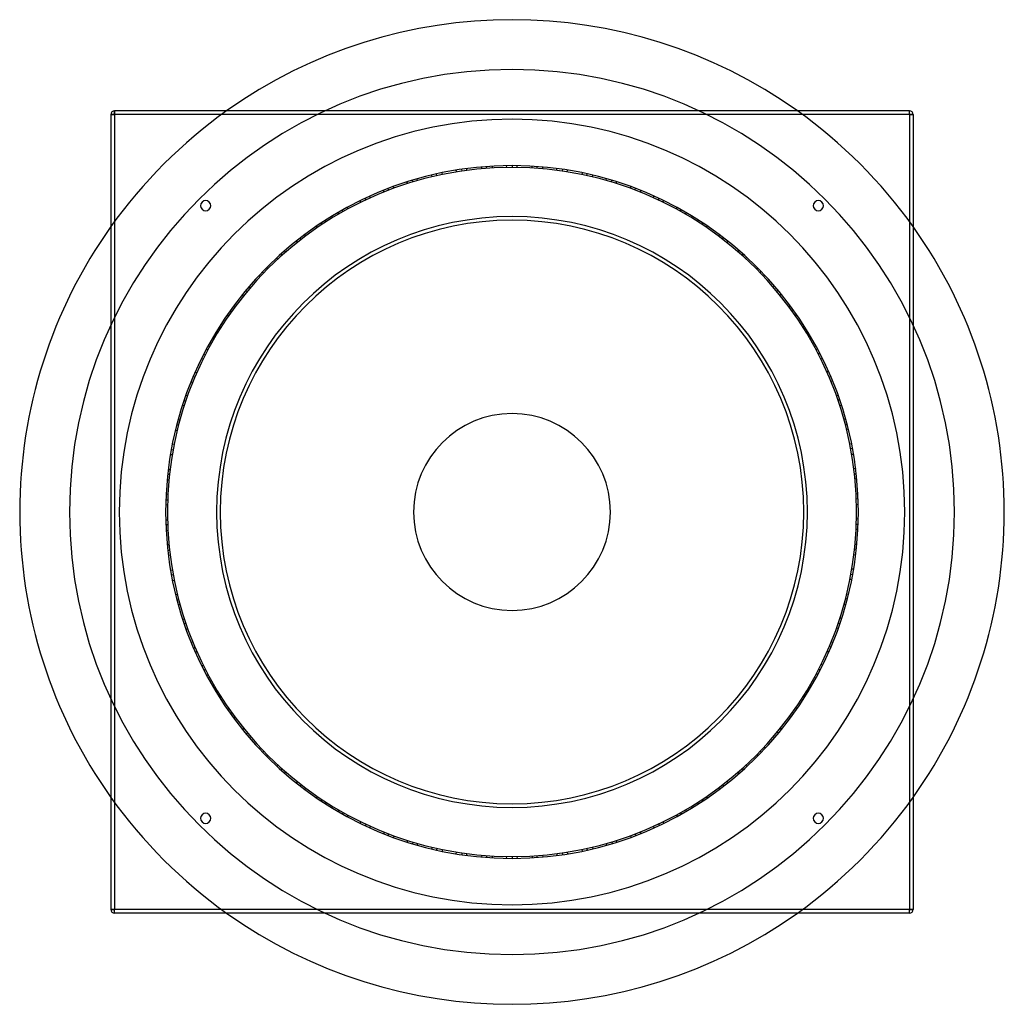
# Model space of a CAD drawing. Header units: millimetres. Extents: x -675 to 675, y -675 to 675.
import ezdxf

# ---------------------------------------------------------------- set-up
doc = ezdxf.new("R2010")
doc.units = ezdxf.units.MM
doc.layers.add('HIDDEN', color=7, linetype='Continuous')
doc.layers.add('THICK', color=7, linetype='Continuous')

msp = doc.modelspace()

# ---------------------------------------------------------------- linework, layer by layer
at = {"layer": 'HIDDEN'}
for p, q in [((-545, 545), (-550, 545)), ((-550, 545), (-550, 545)), ((-545, 545), (-545, 550)), ((-545, 550), (-545, 550)), ((-545, 545), (-545, -545)), ((545, 545), (-545, 545)), ((545, 545), (545, 550)), ((545, 550), (545, 550)), ((545, 545), (545, -545)), ((550, 545), (545, 545)), ((550, 545), (550, 545)), ((-42, 473.1), (-41.7, 470.7)), ((-42, 473.1), (-41.7, 470.7)), ((-42, 473.1), (-41.7, 470.7)), ((-35.4, 473.7), (-35, 471.2)), ((-35.4, 473.7), (-35, 471.2)), ((-35.4, 473.7), (-35, 471.2)), ((-35.4, 473.7), (-35, 471.2)), ((-27.3, 474.2), (-27.3, 471.7)), ((-27.3, 474.2), (-27.3, 471.7)), ((-27.3, 474.2), (-27.3, 471.7)), ((-8, 474.9), (-7.6, 472.4)), ((-8, 474.9), (-7.6, 472.4)), ((0, 475), (0, 472.5)), ((0, 475), (0, 472.5)), ((0, 475), (0, 472.5)), ((0, 475), (0, 472.5)), ((0, 475), (0, 472.5)), ((0, 475), (0, 472.5)), ((6.6, 475), (6.6, 472.5)), ((6.6, 475), (6.6, 472.5)), ((27.3, 474.2), (27.3, 471.7)), ((27.3, 474.2), (27.3, 471.7)), ((27.3, 474.2), (27.3, 471.7)), ((33.9, 473.8), (33.9, 471.3)), ((33.9, 473.8), (33.9, 471.3)), ((33.9, 473.8), (33.9, 471.3)), ((33.9, 473.8), (33.9, 471.3)), ((42, 473.1), (41.7, 470.7)), ((42, 473.1), (41.7, 470.7)), ((42, 473.1), (41.7, 470.7)), ((-110.5, 462), (-109.8, 459.6)), ((-110.5, 462), (-109.8, 459.6)), ((-110.5, 462), (-109.8, 459.6)), ((-104, 463.5), (-103.3, 461.1)), ((-104, 463.5), (-103.3, 461.1)), ((-104, 463.5), (-103.3, 461.1)), ((-104, 463.5), (-103.3, 461.1)), ((-96.1, 465.2), (-95.7, 462.7)), ((-96.1, 465.2), (-95.7, 462.7)), ((-96.1, 465.2), (-95.7, 462.7)), ((-77.1, 468.7), (-76.3, 466.3)), ((-77.1, 468.7), (-76.3, 466.3)), ((-69.2, 469.9), (-68.8, 467.5)), ((-69.2, 469.9), (-68.8, 467.5)), ((-69.2, 469.9), (-68.8, 467.5)), ((-69.2, 469.9), (-68.8, 467.5)), ((-69.2, 469.9), (-68.8, 467.5)), ((-69.2, 469.9), (-68.8, 467.5)), ((-62.6, 470.9), (-62.2, 468.4)), ((-62.6, 470.9), (-62.2, 468.4)), ((61.2, 471), (61.2, 468.5)), ((61.2, 471), (61.2, 468.5)), ((69.2, 469.9), (68.8, 467.5)), ((69.2, 469.9), (68.8, 467.5)), ((69.2, 469.9), (68.8, 467.5)), ((69.2, 469.9), (68.8, 467.5)), ((69.2, 469.9), (68.8, 467.5)), ((69.2, 469.9), (68.8, 467.5)), ((75.7, 468.9), (75.4, 466.5)), ((75.7, 468.9), (75.4, 466.5)), ((96.1, 465.2), (95.7, 462.7)), ((96.1, 465.2), (95.7, 462.7)), ((96.1, 465.2), (95.7, 462.7)), ((102.6, 463.8), (102.2, 461.3)), ((102.6, 463.8), (102.2, 461.3)), ((102.6, 463.8), (102.2, 461.3)), ((102.6, 463.8), (102.2, 461.3)), ((110.5, 462), (109.8, 459.6)), ((110.5, 462), (109.8, 459.6)), ((110.5, 462), (109.8, 459.6)), ((-162.8, 446.2), (-162, 443.8)), ((-162.8, 446.2), (-162, 443.8)), ((-162.8, 446.2), (-162, 443.8)), ((-144.5, 452.5), (-143.4, 450.2)), ((-144.5, 452.5), (-143.4, 450.2)), ((-136.8, 454.9), (-136.1, 452.5)), ((-136.8, 454.9), (-136.1, 452.5)), ((-136.8, 454.9), (-136.1, 452.5)), ((-136.8, 454.9), (-136.1, 452.5)), ((-136.8, 454.9), (-136.1, 452.5)), ((-136.8, 454.9), (-136.1, 452.5)), ((-130.5, 456.7), (-129.8, 454.3)), ((-130.5, 456.7), (-129.8, 454.3)), ((129.2, 457.1), (128.8, 454.6)), ((129.2, 457.1), (128.8, 454.6)), ((136.8, 454.9), (136.1, 452.5)), ((136.8, 454.9), (136.1, 452.5)), ((136.8, 454.9), (136.1, 452.5)), ((136.8, 454.9), (136.1, 452.5)), ((136.8, 454.9), (136.1, 452.5)), ((136.8, 454.9), (136.1, 452.5)), ((143.2, 452.9), (142.5, 450.5)), ((143.2, 452.9), (142.5, 450.5)), ((162.8, 446.2), (162, 443.8)), ((162.8, 446.2), (162, 443.8)), ((162.8, 446.2), (162, 443.8)), ((-195.6, 432.9), (-194.5, 430.6)), ((-195.6, 432.9), (-194.5, 430.6)), ((-176.6, 441), (-175.5, 438.7)), ((-176.6, 441), (-175.5, 438.7)), ((-176.6, 441), (-175.5, 438.7)), ((-170.4, 443.4), (-169.3, 441.1)), ((-170.4, 443.4), (-169.3, 441.1)), ((-170.4, 443.4), (-169.3, 441.1)), ((-170.4, 443.4), (-169.3, 441.1)), ((169, 443.9), (168.3, 441.5)), ((169, 443.9), (168.3, 441.5)), ((169, 443.9), (168.3, 441.5)), ((169, 443.9), (168.3, 441.5)), ((176.6, 441), (175.5, 438.7)), ((176.6, 441), (175.5, 438.7)), ((176.6, 441), (175.5, 438.7)), ((194.3, 433.4), (193.6, 431)), ((194.3, 433.4), (193.6, 431)), ((-208.8, 426.6), (-207.4, 424.5)), ((-208.8, 426.6), (-207.4, 424.5)), ((-201.6, 430.1), (-200.6, 427.8)), ((-201.6, 430.1), (-200.6, 427.8)), ((-201.6, 430.1), (-200.6, 427.8)), ((-201.6, 430.1), (-200.6, 427.8)), ((-201.6, 430.1), (-200.6, 427.8)), ((-201.6, 430.1), (-200.6, 427.8)), ((201.6, 430.1), (200.6, 427.8)), ((201.6, 430.1), (200.6, 427.8)), ((201.6, 430.1), (200.6, 427.8)), ((201.6, 430.1), (200.6, 427.8)), ((201.6, 430.1), (200.6, 427.8)), ((201.6, 430.1), (200.6, 427.8)), ((207.6, 427.2), (206.5, 425)), ((207.6, 427.2), (206.5, 425)), ((-238.9, 410.6), (-237.5, 408.5)), ((-238.9, 410.6), (-237.5, 408.5)), ((-238.9, 410.6), (-237.5, 408.5)), ((-233.1, 413.9), (-231.7, 411.8)), ((-233.1, 413.9), (-231.7, 411.8)), ((-233.1, 413.9), (-231.7, 411.8)), ((-233.1, 413.9), (-231.7, 411.8)), ((-226, 417.8), (-224.9, 415.5)), ((-226, 417.8), (-224.9, 415.5)), ((-226, 417.8), (-224.9, 415.5)), ((226, 417.8), (224.9, 415.5)), ((226, 417.8), (224.9, 415.5)), ((226, 417.8), (224.9, 415.5)), ((231.8, 414.6), (230.8, 412.3)), ((231.8, 414.6), (230.8, 412.3)), ((231.8, 414.6), (230.8, 412.3)), ((231.8, 414.6), (230.8, 412.3)), ((238.9, 410.6), (237.5, 408.5)), ((238.9, 410.6), (237.5, 408.5)), ((238.9, 410.6), (237.5, 408.5)), ((-268.7, 391.7), (-267, 389.8)), ((-268.7, 391.7), (-267, 389.8)), ((-262.1, 396.1), (-260.7, 394.1)), ((-262.1, 396.1), (-260.7, 394.1)), ((-262.1, 396.1), (-260.7, 394.1)), ((-262.1, 396.1), (-260.7, 394.1)), ((-262.1, 396.1), (-260.7, 394.1)), ((-262.1, 396.1), (-260.7, 394.1)), ((-256.5, 399.8), (-255.2, 397.7)), ((-256.5, 399.8), (-255.2, 397.7)), ((255.4, 400.5), (254.3, 398.2)), ((255.4, 400.5), (254.3, 398.2)), ((262.1, 396.1), (260.7, 394.1)), ((262.1, 396.1), (260.7, 394.1)), ((262.1, 396.1), (260.7, 394.1)), ((262.1, 396.1), (260.7, 394.1)), ((262.1, 396.1), (260.7, 394.1)), ((262.1, 396.1), (260.7, 394.1)), ((267.6, 392.4), (266.2, 390.4)), ((267.6, 392.4), (266.2, 390.4)), ((-284.4, 380.4), (-283, 378.3)), ((-284.4, 380.4), (-283, 378.3)), ((-284.4, 380.4), (-283, 378.3)), ((284.4, 380.4), (283, 378.3)), ((284.4, 380.4), (283, 378.3)), ((284.4, 380.4), (283, 378.3)), ((-296.1, 371.4), (-294.5, 369.5)), ((-296.1, 371.4), (-294.5, 369.5)), ((-296.1, 371.4), (-294.5, 369.5)), ((-290.9, 375.5), (-289.2, 373.6)), ((-290.9, 375.5), (-289.2, 373.6)), ((-290.9, 375.5), (-289.2, 373.6)), ((-290.9, 375.5), (-289.2, 373.6)), ((289.7, 376.4), (288.3, 374.3)), ((289.7, 376.4), (288.3, 374.3)), ((289.7, 376.4), (288.3, 374.3)), ((289.7, 376.4), (288.3, 374.3)), ((296.1, 371.4), (294.5, 369.5)), ((296.1, 371.4), (294.5, 369.5)), ((296.1, 371.4), (294.5, 369.5)), ((-317, 353.8), (-315.3, 351.9)), ((-317, 353.8), (-315.3, 351.9)), ((-317, 353.8), (-315.3, 351.9)), ((-317, 353.8), (-315.3, 351.9)), ((-317, 353.8), (-315.3, 351.9)), ((-317, 353.8), (-315.3, 351.9)), ((-312, 358.2), (-310.3, 356.3)), ((-312, 358.2), (-310.3, 356.3)), ((311, 359.1), (309.6, 357)), ((311, 359.1), (309.6, 357)), ((317, 353.8), (315.3, 351.9)), ((317, 353.8), (315.3, 351.9)), ((317, 353.8), (315.3, 351.9)), ((317, 353.8), (315.3, 351.9)), ((317, 353.8), (315.3, 351.9)), ((317, 353.8), (315.3, 351.9)), ((-322.9, 348.4), (-321, 346.8)), ((-322.9, 348.4), (-321, 346.8)), ((321.9, 349.3), (320.2, 347.4)), ((321.9, 349.3), (320.2, 347.4)), ((-347, 324.3), (-345.1, 322.7)), ((-347, 324.3), (-345.1, 322.7)), ((-347, 324.3), (-345.1, 322.7)), ((-342.5, 329.2), (-340.5, 327.5)), ((-342.5, 329.2), (-340.5, 327.5)), ((-342.5, 329.2), (-340.5, 327.5)), ((-342.5, 329.2), (-340.5, 327.5)), ((-336.8, 335), (-335.1, 333.1)), ((-336.8, 335), (-335.1, 333.1)), ((-336.8, 335), (-335.1, 333.1)), ((336.8, 335), (335.1, 333.1)), ((336.8, 335), (335.1, 333.1)), ((336.8, 335), (335.1, 333.1)), ((341.4, 330.2), (339.8, 328.4)), ((341.4, 330.2), (339.8, 328.4)), ((341.4, 330.2), (339.8, 328.4)), ((341.4, 330.2), (339.8, 328.4)), ((347, 324.3), (345.1, 322.7)), ((347, 324.3), (345.1, 322.7)), ((347, 324.3), (345.1, 322.7)), ((-370.2, 297.6), (-368, 296.3)), ((-370.2, 297.6), (-368, 296.3)), ((-365.1, 303.8), (-363.2, 302.2)), ((-365.1, 303.8), (-363.2, 302.2)), ((-365.1, 303.8), (-363.2, 302.2)), ((-365.1, 303.8), (-363.2, 302.2)), ((-365.1, 303.8), (-363.2, 302.2)), ((-365.1, 303.8), (-363.2, 302.2)), ((-360.8, 308.9), (-358.9, 307.3)), ((-360.8, 308.9), (-358.9, 307.3)), ((359.9, 310), (358.3, 308.1)), ((359.9, 310), (358.3, 308.1)), ((365.1, 303.8), (363.2, 302.2)), ((365.1, 303.8), (363.2, 302.2)), ((365.1, 303.8), (363.2, 302.2)), ((365.1, 303.8), (363.2, 302.2)), ((365.1, 303.8), (363.2, 302.2)), ((365.1, 303.8), (363.2, 302.2)), ((369.3, 298.7), (367.4, 297.1)), ((369.3, 298.7), (367.4, 297.1)), ((-390.6, 270.3), (-388.4, 269)), ((-390.6, 270.3), (-388.4, 269)), ((-390.6, 270.3), (-388.4, 269)), ((-386.7, 275.8), (-384.6, 274.5)), ((-386.7, 275.8), (-384.6, 274.5)), ((-386.7, 275.8), (-384.6, 274.5)), ((-386.7, 275.8), (-384.6, 274.5)), ((-382, 282.4), (-380, 280.8)), ((-382, 282.4), (-380, 280.8)), ((-382, 282.4), (-380, 280.8)), ((382, 282.4), (380, 280.8)), ((382, 282.4), (380, 280.8)), ((382, 282.4), (380, 280.8)), ((385.9, 277), (384, 275.4)), ((385.9, 277), (384, 275.4)), ((385.9, 277), (384, 275.4)), ((385.9, 277), (384, 275.4)), ((390.6, 270.3), (388.4, 269)), ((390.6, 270.3), (388.4, 269)), ((390.6, 270.3), (388.4, 269)), ((-405.5, 247.4), (-403.3, 246.1)), ((-405.5, 247.4), (-403.3, 246.1)), ((-405.5, 247.4), (-403.3, 246.1)), ((-405.5, 247.4), (-403.3, 246.1)), ((-405.5, 247.4), (-403.3, 246.1)), ((-405.5, 247.4), (-403.3, 246.1)), ((-402, 253.1), (-399.8, 251.8)), ((-402, 253.1), (-399.8, 251.8)), ((401.2, 254.2), (399.3, 252.6)), ((401.2, 254.2), (399.3, 252.6)), ((405.5, 247.4), (403.3, 246.1)), ((405.5, 247.4), (403.3, 246.1)), ((405.5, 247.4), (403.3, 246.1)), ((405.5, 247.4), (403.3, 246.1)), ((405.5, 247.4), (403.3, 246.1)), ((405.5, 247.4), (403.3, 246.1)), ((-409.6, 240.6), (-407.2, 239.6)), ((-409.6, 240.6), (-407.2, 239.6)), ((408.9, 241.8), (406.7, 240.5)), ((408.9, 241.8), (406.7, 240.5)), ((-422.8, 216.5), (-420.5, 215.6)), ((-422.8, 216.5), (-420.5, 215.6)), ((-422.8, 216.5), (-420.5, 215.6)), ((-422.8, 216.5), (-420.5, 215.6)), ((-419, 223.7), (-416.9, 222.4)), ((-419, 223.7), (-416.9, 222.4)), ((-419, 223.7), (-416.9, 222.4)), ((419, 223.7), (416.9, 222.4)), ((419, 223.7), (416.9, 222.4)), ((419, 223.7), (416.9, 222.4)), ((422.1, 217.8), (420, 216.5)), ((422.1, 217.8), (420, 216.5)), ((422.1, 217.8), (420, 216.5)), ((422.1, 217.8), (420, 216.5)), ((-425.8, 210.6), (-423.5, 209.6)), ((-425.8, 210.6), (-423.5, 209.6)), ((-425.8, 210.6), (-423.5, 209.6)), ((425.8, 210.6), (423.5, 209.6)), ((425.8, 210.6), (423.5, 209.6)), ((425.8, 210.6), (423.5, 209.6)), ((-434.5, 191.9), (-432.2, 190.9)), ((-434.5, 191.9), (-432.2, 190.9)), ((434, 193.1), (431.8, 191.8)), ((434, 193.1), (431.8, 191.8)), ((-440.2, 178.4), (-437.8, 177.7)), ((-440.2, 178.4), (-437.8, 177.7)), ((-437.2, 185.8), (-434.9, 184.8)), ((-437.2, 185.8), (-434.9, 184.8)), ((-437.2, 185.8), (-434.9, 184.8)), ((-437.2, 185.8), (-434.9, 184.8)), ((-437.2, 185.8), (-434.9, 184.8)), ((-437.2, 185.8), (-434.9, 184.8)), ((437.2, 185.8), (434.9, 184.8)), ((437.2, 185.8), (434.9, 184.8)), ((437.2, 185.8), (434.9, 184.8)), ((437.2, 185.8), (434.9, 184.8)), ((437.2, 185.8), (434.9, 184.8)), ((437.2, 185.8), (434.9, 184.8)), ((439.7, 179.6), (437.4, 178.7)), ((439.7, 179.6), (437.4, 178.7)), ((-449.8, 152.7), (-447.4, 152)), ((-449.8, 152.7), (-447.4, 152)), ((-449.8, 152.7), (-447.4, 152)), ((-449.8, 152.7), (-447.4, 152)), ((-447.1, 160.3), (-444.8, 159.4)), ((-447.1, 160.3), (-444.8, 159.4)), ((-447.1, 160.3), (-444.8, 159.4)), ((447.1, 160.3), (444.8, 159.4)), ((447.1, 160.3), (444.8, 159.4)), ((447.1, 160.3), (444.8, 159.4)), ((449.3, 154.1), (447, 153.1)), ((449.3, 154.1), (447, 153.1)), ((449.3, 154.1), (447, 153.1)), ((449.3, 154.1), (447, 153.1)), ((-451.9, 146.4), (-449.5, 145.7)), ((-451.9, 146.4), (-449.5, 145.7)), ((-451.9, 146.4), (-449.5, 145.7)), ((451.9, 146.4), (449.5, 145.7)), ((451.9, 146.4), (449.5, 145.7)), ((451.9, 146.4), (449.5, 145.7)), ((-457.8, 126.6), (-455.4, 125.9)), ((-457.8, 126.6), (-455.4, 125.9)), ((457.5, 127.9), (455.1, 126.9)), ((457.5, 127.9), (455.1, 126.9)), ((-461.5, 112.4), (-459, 112.1)), ((-461.5, 112.4), (-459, 112.1)), ((-459.6, 120.1), (-457.1, 119.5)), ((-459.6, 120.1), (-457.1, 119.5)), ((-459.6, 120.1), (-457.1, 119.5)), ((-459.6, 120.1), (-457.1, 119.5)), ((-459.6, 120.1), (-457.1, 119.5)), ((-459.6, 120.1), (-457.1, 119.5)), ((459.6, 120.1), (457.1, 119.5)), ((459.6, 120.1), (457.1, 119.5)), ((459.6, 120.1), (457.1, 119.5)), ((459.6, 120.1), (457.1, 119.5)), ((459.6, 120.1), (457.1, 119.5)), ((459.6, 120.1), (457.1, 119.5)), ((461.2, 113.7), (458.8, 113.1)), ((461.2, 113.7), (458.8, 113.1)), ((-467.2, 85.5), (-464.7, 85.3)), ((-467.2, 85.5), (-464.7, 85.3)), ((-467.2, 85.5), (-464.7, 85.3)), ((-467.2, 85.5), (-464.7, 85.3)), ((-465.7, 93.5), (-463.3, 92.9)), ((-465.7, 93.5), (-463.3, 92.9)), ((-465.7, 93.5), (-463.3, 92.9)), ((465.7, 93.5), (463.3, 92.9)), ((465.7, 93.5), (463.3, 92.9)), ((465.7, 93.5), (463.3, 92.9)), ((467, 87), (464.5, 86.4)), ((467, 87), (464.5, 86.4)), ((467, 87), (464.5, 86.4)), ((467, 87), (464.5, 86.4)), ((-468.4, 79), (-465.9, 78.7)), ((-468.4, 79), (-465.9, 78.7)), ((-468.4, 79), (-465.9, 78.7)), ((468.4, 79), (465.9, 78.7)), ((468.4, 79), (465.9, 78.7)), ((468.4, 79), (465.9, 78.7)), ((-471.4, 58.5), (-468.9, 58.3)), ((-471.4, 58.5), (-468.9, 58.3)), ((471.2, 59.9), (468.8, 59.3)), ((471.2, 59.9), (468.8, 59.3)), ((-473, 44), (-470.4, 44.1)), ((-473, 44), (-470.4, 44.1)), ((-472.2, 52), (-469.7, 51.7)), ((-472.2, 52), (-469.7, 51.7)), ((-472.2, 52), (-469.7, 51.7)), ((-472.2, 52), (-469.7, 51.7)), ((-472.2, 52), (-469.7, 51.7)), ((-472.2, 52), (-469.7, 51.7)), ((472.2, 52), (469.7, 51.7)), ((472.2, 52), (469.7, 51.7)), ((472.2, 52), (469.7, 51.7)), ((472.2, 52), (469.7, 51.7)), ((472.2, 52), (469.7, 51.7)), ((472.2, 52), (469.7, 51.7)), ((472.8, 45.4), (470.3, 45.1)), ((472.8, 45.4), (470.3, 45.1)), ((-474.7, 16.6), (-472.2, 16.7)), ((-474.7, 16.6), (-472.2, 16.7)), ((-474.7, 16.6), (-472.2, 16.7)), ((-474.7, 16.6), (-472.2, 16.7)), ((-474.4, 24.7), (-471.9, 24.5)), ((-474.4, 24.7), (-471.9, 24.5)), ((-474.4, 24.7), (-471.9, 24.5)), ((474.4, 24.7), (471.9, 24.5)), ((474.4, 24.7), (471.9, 24.5)), ((474.4, 24.7), (471.9, 24.5)), ((474.7, 18.1), (472.2, 17.8)), ((474.7, 18.1), (472.2, 17.8)), ((474.7, 18.1), (472.2, 17.8)), ((474.7, 18.1), (472.2, 17.8)), ((-474.9, 10), (-472.4, 10.1)), ((-474.9, 10), (-472.4, 10.1)), ((-474.9, 10), (-472.4, 10.1)), ((474.9, 10), (472.4, 10.1)), ((474.9, 10), (472.4, 10.1)), ((474.9, 10), (472.4, 10.1)), ((-474.9, -10.7), (-472.4, -10.6)), ((-474.9, -10.7), (-472.4, -10.6)), ((474.9, -9.3), (472.4, -9.6)), ((474.9, -9.3), (472.4, -9.6)), ((-474.7, -17.3), (-472.2, -17.3)), ((-474.7, -17.3), (-472.2, -17.3)), ((-474.7, -17.3), (-472.2, -17.3)), ((-474.7, -17.3), (-472.2, -17.3)), ((-474.7, -17.3), (-472.2, -17.3)), ((-474.7, -17.3), (-472.2, -17.3)), ((-474.3, -25.3), (-471.8, -24.9)), ((-474.3, -25.3), (-471.8, -24.9)), ((474.4, -24), (471.9, -23.9)), ((474.4, -24), (471.9, -23.9)), ((474.7, -17.3), (472.2, -17.3)), ((474.7, -17.3), (472.2, -17.3)), ((474.7, -17.3), (472.2, -17.3)), ((474.7, -17.3), (472.2, -17.3)), ((474.7, -17.3), (472.2, -17.3)), ((474.7, -17.3), (472.2, -17.3)), ((-472.9, -44.6), (-470.4, -44.5)), ((-472.9, -44.6), (-470.4, -44.5)), ((-472.9, -44.6), (-470.4, -44.5)), ((-472.1, -52.7), (-469.6, -52.2)), ((-472.1, -52.7), (-469.6, -52.2)), ((-472.1, -52.7), (-469.6, -52.2)), ((-472.1, -52.7), (-469.6, -52.2)), ((472.2, -51.2), (469.7, -51.1)), ((472.2, -51.2), (469.7, -51.1)), ((472.2, -51.2), (469.7, -51.1)), ((472.2, -51.2), (469.7, -51.1)), ((472.9, -44.6), (470.4, -44.5)), ((472.9, -44.6), (470.4, -44.5)), ((472.9, -44.6), (470.4, -44.5)), ((-471.3, -59.3), (-468.8, -58.8)), ((-471.3, -59.3), (-468.8, -58.8)), ((-471.3, -59.3), (-468.8, -58.8)), ((471.3, -59.3), (468.8, -58.8)), ((471.3, -59.3), (468.8, -58.8)), ((471.3, -59.3), (468.8, -58.8)), ((-468.3, -79.7), (-465.8, -79.3)), ((-468.3, -79.7), (-465.8, -79.3)), ((468.5, -78.4), (466, -78.3)), ((468.5, -78.4), (466, -78.3)), ((-467.1, -86.3), (-464.6, -85.8)), ((-467.1, -86.3), (-464.6, -85.8)), ((-467.1, -86.3), (-464.6, -85.8)), ((-467.1, -86.3), (-464.6, -85.8)), ((-467.1, -86.3), (-464.6, -85.8)), ((-467.1, -86.3), (-464.6, -85.8)), ((-465.6, -94.1), (-463.2, -93.3)), ((-465.6, -94.1), (-463.2, -93.3)), ((465.8, -92.8), (463.4, -92.3)), ((465.8, -92.8), (463.4, -92.3)), ((467.1, -86.3), (464.6, -85.8)), ((467.1, -86.3), (464.6, -85.8)), ((467.1, -86.3), (464.6, -85.8)), ((467.1, -86.3), (464.6, -85.8)), ((467.1, -86.3), (464.6, -85.8)), ((467.1, -86.3), (464.6, -85.8)), ((-461.4, -113), (-458.9, -112.5)), ((-461.4, -113), (-458.9, -112.5)), ((-461.4, -113), (-458.9, -112.5)), ((-459.4, -120.9), (-457, -120.1)), ((-459.4, -120.9), (-457, -120.1)), ((-459.4, -120.9), (-457, -120.1)), ((-459.4, -120.9), (-457, -120.1)), ((459.7, -119.4), (457.3, -119)), ((459.7, -119.4), (457.3, -119)), ((459.7, -119.4), (457.3, -119)), ((459.7, -119.4), (457.3, -119)), ((461.4, -113), (458.9, -112.5)), ((461.4, -113), (458.9, -112.5)), ((461.4, -113), (458.9, -112.5)), ((-457.6, -127.3), (-455.3, -126.5)), ((-457.6, -127.3), (-455.3, -126.5)), ((-457.6, -127.3), (-455.3, -126.5)), ((457.6, -127.3), (455.3, -126.5)), ((457.6, -127.3), (455.3, -126.5)), ((457.6, -127.3), (455.3, -126.5)), ((-451.7, -147.1), (-449.3, -146.3)), ((-451.7, -147.1), (-449.3, -146.3)), ((452.1, -145.8), (449.6, -145.3)), ((452.1, -145.8), (449.6, -145.3)), ((-449.6, -153.4), (-447.2, -152.6)), ((-449.6, -153.4), (-447.2, -152.6)), ((-449.6, -153.4), (-447.2, -152.6)), ((-449.6, -153.4), (-447.2, -152.6)), ((-449.6, -153.4), (-447.2, -152.6)), ((-449.6, -153.4), (-447.2, -152.6)), ((-446.9, -160.9), (-444.7, -159.8)), ((-446.9, -160.9), (-444.7, -159.8)), ((447.4, -159.6), (445, -158.8)), ((447.4, -159.6), (445, -158.8)), ((449.6, -153.4), (447.2, -152.6)), ((449.6, -153.4), (447.2, -152.6)), ((449.6, -153.4), (447.2, -152.6)), ((449.6, -153.4), (447.2, -152.6)), ((449.6, -153.4), (447.2, -152.6)), ((449.6, -153.4), (447.2, -152.6)), ((-440, -179), (-437.6, -178.1)), ((-440, -179), (-437.6, -178.1)), ((-440, -179), (-437.6, -178.1)), ((-436.9, -186.5), (-434.6, -185.3)), ((-436.9, -186.5), (-434.6, -185.3)), ((-436.9, -186.5), (-434.6, -185.3)), ((-436.9, -186.5), (-434.6, -185.3)), ((437.5, -185.1), (435.1, -184.3)), ((437.5, -185.1), (435.1, -184.3)), ((437.5, -185.1), (435.1, -184.3)), ((437.5, -185.1), (435.1, -184.3)), ((440, -179), (437.6, -178.1)), ((440, -179), (437.6, -178.1)), ((440, -179), (437.6, -178.1)), ((-434.2, -192.6), (-432, -191.4)), ((-434.2, -192.6), (-432, -191.4)), ((-434.2, -192.6), (-432, -191.4)), ((434.2, -192.6), (432, -191.4)), ((434.2, -192.6), (432, -191.4)), ((434.2, -192.6), (432, -191.4)), ((-425.4, -211.3), (-423.2, -210.1)), ((-425.4, -211.3), (-423.2, -210.1)), ((426, -210), (423.7, -209.2)), ((426, -210), (423.7, -209.2)), ((-422.4, -217.2), (-420.2, -216)), ((-422.4, -217.2), (-420.2, -216)), ((-422.4, -217.2), (-420.2, -216)), ((-422.4, -217.2), (-420.2, -216)), ((-422.4, -217.2), (-420.2, -216)), ((-422.4, -217.2), (-420.2, -216)), ((-418.7, -224.3), (-416.7, -222.8)), ((-418.7, -224.3), (-416.7, -222.8)), ((419.4, -223.1), (417.1, -221.9)), ((419.4, -223.1), (417.1, -221.9)), ((422.4, -217.2), (420.2, -216)), ((422.4, -217.2), (420.2, -216)), ((422.4, -217.2), (420.2, -216)), ((422.4, -217.2), (420.2, -216)), ((422.4, -217.2), (420.2, -216)), ((422.4, -217.2), (420.2, -216)), ((-409.3, -241.1), (-407, -240)), ((-409.3, -241.1), (-407, -240)), ((-409.3, -241.1), (-407, -240)), ((409.3, -241.1), (407, -240)), ((409.3, -241.1), (407, -240)), ((409.3, -241.1), (407, -240)), ((-405.1, -248.1), (-403, -246.6)), ((-405.1, -248.1), (-403, -246.6)), ((-405.1, -248.1), (-403, -246.6)), ((-405.1, -248.1), (-403, -246.6)), ((-401.6, -253.7), (-399.5, -252.3)), ((-401.6, -253.7), (-399.5, -252.3)), ((-401.6, -253.7), (-399.5, -252.3)), ((401.6, -253.7), (399.5, -252.3)), ((401.6, -253.7), (399.5, -252.3)), ((401.6, -253.7), (399.5, -252.3)), ((405.8, -246.8), (403.6, -245.7)), ((405.8, -246.8), (403.6, -245.7)), ((405.8, -246.8), (403.6, -245.7)), ((405.8, -246.8), (403.6, -245.7)), ((-390.1, -271), (-388.1, -269.5)), ((-390.1, -271), (-388.1, -269.5)), ((390.9, -269.8), (388.7, -268.7)), ((390.9, -269.8), (388.7, -268.7)), ((-386.3, -276.4), (-384.3, -274.9)), ((-386.3, -276.4), (-384.3, -274.9)), ((-386.3, -276.4), (-384.3, -274.9)), ((-386.3, -276.4), (-384.3, -274.9)), ((-386.3, -276.4), (-384.3, -274.9)), ((-386.3, -276.4), (-384.3, -274.9)), ((-381.6, -282.9), (-379.8, -281.1)), ((-381.6, -282.9), (-379.8, -281.1)), ((382.4, -281.8), (380.4, -280.3)), ((382.4, -281.8), (380.4, -280.3)), ((386.3, -276.4), (384.3, -274.9)), ((386.3, -276.4), (384.3, -274.9)), ((386.3, -276.4), (384.3, -274.9)), ((386.3, -276.4), (384.3, -274.9)), ((386.3, -276.4), (384.3, -274.9)), ((386.3, -276.4), (384.3, -274.9)), ((-369.8, -298.1), (-367.8, -296.7)), ((-369.8, -298.1), (-367.8, -296.7)), ((-369.8, -298.1), (-367.8, -296.7)), ((369.8, -298.1), (367.8, -296.7)), ((369.8, -298.1), (367.8, -296.7)), ((369.8, -298.1), (367.8, -296.7)), ((-364.6, -304.4), (-362.8, -302.7)), ((-364.6, -304.4), (-362.8, -302.7)), ((-364.6, -304.4), (-362.8, -302.7)), ((-364.6, -304.4), (-362.8, -302.7)), ((-360.3, -309.5), (-358.5, -307.8)), ((-360.3, -309.5), (-358.5, -307.8)), ((-360.3, -309.5), (-358.5, -307.8)), ((360.3, -309.5), (358.5, -307.8)), ((360.3, -309.5), (358.5, -307.8)), ((360.3, -309.5), (358.5, -307.8)), ((365.6, -303.3), (363.5, -301.8)), ((365.6, -303.3), (363.5, -301.8)), ((365.6, -303.3), (363.5, -301.8)), ((365.6, -303.3), (363.5, -301.8)), ((-346.5, -324.9), (-344.7, -323.1)), ((-346.5, -324.9), (-344.7, -323.1)), ((347.5, -323.9), (345.4, -322.4)), ((347.5, -323.9), (345.4, -322.4)), ((-342, -329.7), (-340.2, -328)), ((-342, -329.7), (-340.2, -328)), ((-342, -329.7), (-340.2, -328)), ((-342, -329.7), (-340.2, -328)), ((-342, -329.7), (-340.2, -328)), ((-342, -329.7), (-340.2, -328)), ((-336.3, -335.4), (-334.8, -333.4)), ((-336.3, -335.4), (-334.8, -333.4)), ((337.3, -334.4), (335.5, -332.7)), ((337.3, -334.4), (335.5, -332.7)), ((342, -329.7), (340.2, -328)), ((342, -329.7), (340.2, -328)), ((342, -329.7), (340.2, -328)), ((342, -329.7), (340.2, -328)), ((342, -329.7), (340.2, -328)), ((342, -329.7), (340.2, -328)), ((-322.4, -348.8), (-320.6, -347.1)), ((-322.4, -348.8), (-320.6, -347.1)), ((-322.4, -348.8), (-320.6, -347.1)), ((322.4, -348.8), (320.6, -347.1)), ((322.4, -348.8), (320.6, -347.1)), ((322.4, -348.8), (320.6, -347.1)), ((-316.4, -354.3), (-314.9, -352.3)), ((-316.4, -354.3), (-314.9, -352.3)), ((-316.4, -354.3), (-314.9, -352.3)), ((-316.4, -354.3), (-314.9, -352.3)), ((-311.4, -358.7), (-309.9, -356.7)), ((-311.4, -358.7), (-309.9, -356.7)), ((-311.4, -358.7), (-309.9, -356.7)), ((311.4, -358.7), (309.9, -356.7)), ((311.4, -358.7), (309.9, -356.7)), ((311.4, -358.7), (309.9, -356.7)), ((317.5, -353.3), (315.7, -351.5)), ((317.5, -353.3), (315.7, -351.5)), ((317.5, -353.3), (315.7, -351.5)), ((317.5, -353.3), (315.7, -351.5)), ((-295.5, -371.9), (-294, -369.9)), ((-295.5, -371.9), (-294, -369.9)), ((-290.3, -376), (-288.8, -374)), ((-290.3, -376), (-288.8, -374)), ((-290.3, -376), (-288.8, -374)), ((-290.3, -376), (-288.8, -374)), ((-290.3, -376), (-288.8, -374)), ((-290.3, -376), (-288.8, -374)), ((290.3, -376), (288.8, -374)), ((290.3, -376), (288.8, -374)), ((290.3, -376), (288.8, -374)), ((290.3, -376), (288.8, -374)), ((290.3, -376), (288.8, -374)), ((290.3, -376), (288.8, -374)), ((296.6, -371), (294.8, -369.3)), ((296.6, -371), (294.8, -369.3)), ((-283.9, -380.8), (-282.7, -378.6)), ((-283.9, -380.8), (-282.7, -378.6)), ((-268.2, -392), (-266.7, -390)), ((-268.2, -392), (-266.7, -390)), ((-268.2, -392), (-266.7, -390)), ((268.2, -392), (266.7, -390)), ((268.2, -392), (266.7, -390)), ((268.2, -392), (266.7, -390)), ((285, -380), (283.5, -378)), ((285, -380), (283.5, -378)), ((-261.5, -396.6), (-260.2, -394.4)), ((-261.5, -396.6), (-260.2, -394.4)), ((-261.5, -396.6), (-260.2, -394.4)), ((-261.5, -396.6), (-260.2, -394.4)), ((-255.9, -400.2), (-254.7, -398)), ((-255.9, -400.2), (-254.7, -398)), ((-255.9, -400.2), (-254.7, -398)), ((255.9, -400.2), (254.7, -398)), ((255.9, -400.2), (254.7, -398)), ((255.9, -400.2), (254.7, -398)), ((262.7, -395.7), (261.2, -393.8)), ((262.7, -395.7), (261.2, -393.8)), ((262.7, -395.7), (261.2, -393.8)), ((262.7, -395.7), (261.2, -393.8)), ((-238.2, -410.9), (-237, -408.8)), ((-238.2, -410.9), (-237, -408.8)), ((-232.5, -414.2), (-231.2, -412)), ((-232.5, -414.2), (-231.2, -412)), ((-232.5, -414.2), (-231.2, -412)), ((-232.5, -414.2), (-231.2, -412)), ((-232.5, -414.2), (-231.2, -412)), ((-232.5, -414.2), (-231.2, -412)), ((-225.5, -418.1), (-224.6, -415.7)), ((-225.5, -418.1), (-224.6, -415.7)), ((226.7, -417.4), (225.4, -415.3)), ((226.7, -417.4), (225.4, -415.3)), ((232.5, -414.2), (231.2, -412)), ((232.5, -414.2), (231.2, -412)), ((232.5, -414.2), (231.2, -412)), ((232.5, -414.2), (231.2, -412)), ((232.5, -414.2), (231.2, -412)), ((232.5, -414.2), (231.2, -412)), ((239.4, -410.2), (237.9, -408.3)), ((239.4, -410.2), (237.9, -408.3)), ((-208.3, -426.9), (-207.1, -424.7)), ((-208.3, -426.9), (-207.1, -424.7)), ((-208.3, -426.9), (-207.1, -424.7)), ((-200.9, -430.4), (-200.1, -428.1)), ((-200.9, -430.4), (-200.1, -428.1)), ((-200.9, -430.4), (-200.1, -428.1)), ((-200.9, -430.4), (-200.1, -428.1)), ((-194.9, -433.2), (-194, -430.8)), ((-194.9, -433.2), (-194, -430.8)), ((-194.9, -433.2), (-194, -430.8)), ((194.9, -433.2), (194, -430.8)), ((194.9, -433.2), (194, -430.8)), ((194.9, -433.2), (194, -430.8)), ((202.3, -429.8), (201.1, -427.6)), ((202.3, -429.8), (201.1, -427.6)), ((202.3, -429.8), (201.1, -427.6)), ((202.3, -429.8), (201.1, -427.6)), ((208.3, -426.9), (207.1, -424.7)), ((208.3, -426.9), (207.1, -424.7)), ((208.3, -426.9), (207.1, -424.7)), ((-175.9, -441.2), (-175, -438.9)), ((-175.9, -441.2), (-175, -438.9)), ((-169.7, -443.7), (-168.8, -441.3)), ((-169.7, -443.7), (-168.8, -441.3)), ((-169.7, -443.7), (-168.8, -441.3)), ((-169.7, -443.7), (-168.8, -441.3)), ((-169.7, -443.7), (-168.8, -441.3)), ((-169.7, -443.7), (-168.8, -441.3)), ((-162.2, -446.5), (-161.6, -444)), ((-162.2, -446.5), (-161.6, -444)), ((163.5, -446), (162.6, -443.6)), ((163.5, -446), (162.6, -443.6)), ((169.7, -443.7), (168.8, -441.3)), ((169.7, -443.7), (168.8, -441.3)), ((169.7, -443.7), (168.8, -441.3)), ((169.7, -443.7), (168.8, -441.3)), ((169.7, -443.7), (168.8, -441.3)), ((169.7, -443.7), (168.8, -441.3)), ((177.1, -440.7), (175.9, -438.5)), ((177.1, -440.7), (175.9, -438.5)), ((-143.9, -452.7), (-143, -450.3)), ((-143.9, -452.7), (-143, -450.3)), ((-143.9, -452.7), (-143, -450.3)), ((-136.1, -455.1), (-135.6, -452.6)), ((-136.1, -455.1), (-135.6, -452.6)), ((-136.1, -455.1), (-135.6, -452.6)), ((-136.1, -455.1), (-135.6, -452.6)), ((-129.8, -456.9), (-129.2, -454.5)), ((-129.8, -456.9), (-129.2, -454.5)), ((-129.8, -456.9), (-129.2, -454.5)), ((129.8, -456.9), (129.2, -454.5)), ((129.8, -456.9), (129.2, -454.5)), ((129.8, -456.9), (129.2, -454.5)), ((137.6, -454.6), (136.7, -452.3)), ((137.6, -454.6), (136.7, -452.3)), ((137.6, -454.6), (136.7, -452.3)), ((137.6, -454.6), (136.7, -452.3)), ((143.9, -452.7), (143, -450.3)), ((143.9, -452.7), (143, -450.3)), ((143.9, -452.7), (143, -450.3)), ((-109.7, -462.1), (-109.2, -459.7)), ((-109.7, -462.1), (-109.2, -459.7)), ((-103.3, -463.6), (-102.7, -461.2)), ((-103.3, -463.6), (-102.7, -461.2)), ((-103.3, -463.6), (-102.7, -461.2)), ((-103.3, -463.6), (-102.7, -461.2)), ((-103.3, -463.6), (-102.7, -461.2)), ((-103.3, -463.6), (-102.7, -461.2)), ((-95.5, -465.3), (-95.3, -462.8)), ((-95.5, -465.3), (-95.3, -462.8)), ((-76.5, -468.8), (-75.9, -466.4)), ((-76.5, -468.8), (-75.9, -466.4)), ((-76.5, -468.8), (-75.9, -466.4)), ((-68.4, -470), (-68.2, -467.5)), ((-68.4, -470), (-68.2, -467.5)), ((-68.4, -470), (-68.2, -467.5)), ((-68.4, -470), (-68.2, -467.5)), ((-61.8, -471), (-61.7, -468.5)), ((-61.8, -471), (-61.7, -468.5)), ((-61.8, -471), (-61.7, -468.5)), ((-41.3, -473.2), (-41.1, -470.7)), ((-41.3, -473.2), (-41.1, -470.7)), ((-34.7, -473.7), (-34.5, -471.2)), ((-34.7, -473.7), (-34.5, -471.2)), ((-34.7, -473.7), (-34.5, -471.2)), ((-34.7, -473.7), (-34.5, -471.2)), ((-34.7, -473.7), (-34.5, -471.2)), ((-34.7, -473.7), (-34.5, -471.2)), ((-26.7, -474.2), (-26.9, -471.7)), ((-26.7, -474.2), (-26.9, -471.7)), ((-7.4, -474.9), (-7.2, -472.4)), ((-7.4, -474.9), (-7.2, -472.4)), ((-7.4, -474.9), (-7.2, -472.4)), ((0.7, -475), (0.6, -472.5)), ((0.7, -475), (0.6, -472.5)), ((0.7, -475), (0.6, -472.5)), ((0.7, -475), (0.6, -472.5)), ((7.4, -474.9), (7.2, -472.4)), ((7.4, -474.9), (7.2, -472.4)), ((7.4, -474.9), (7.2, -472.4)), ((28.1, -474.2), (27.9, -471.7)), ((28.1, -474.2), (27.9, -471.7)), ((34.7, -473.7), (34.5, -471.2)), ((34.7, -473.7), (34.5, -471.2)), ((34.7, -473.7), (34.5, -471.2)), ((34.7, -473.7), (34.5, -471.2)), ((34.7, -473.7), (34.5, -471.2)), ((34.7, -473.7), (34.5, -471.2)), ((42.7, -473.1), (42.1, -470.6)), ((42.7, -473.1), (42.1, -470.6)), ((61.8, -471), (61.7, -468.5)), ((61.8, -471), (61.7, -468.5)), ((61.8, -471), (61.7, -468.5)), ((69.9, -469.8), (69.3, -467.4)), ((69.9, -469.8), (69.3, -467.4)), ((69.9, -469.8), (69.3, -467.4)), ((69.9, -469.8), (69.3, -467.4)), ((76.5, -468.8), (75.9, -466.4)), ((76.5, -468.8), (75.9, -466.4)), ((76.5, -468.8), (75.9, -466.4)), ((96.8, -465), (96.2, -462.6)), ((96.8, -465), (96.2, -462.6)), ((103.3, -463.6), (102.7, -461.2)), ((103.3, -463.6), (102.7, -461.2)), ((103.3, -463.6), (102.7, -461.2)), ((103.3, -463.6), (102.7, -461.2)), ((103.3, -463.6), (102.7, -461.2)), ((103.3, -463.6), (102.7, -461.2)), ((111.1, -461.8), (110.2, -459.5)), ((111.1, -461.8), (110.2, -459.5)), ((-545, -545), (-550, -545)), ((-550, -545), (-550, -545)), ((545, -545), (-545, -545)), ((-545, -550), (-545, -545)), ((-545, -550), (-545, -550)), ((545, -550), (545, -545)), ((550, -545), (545, -545)), ((545, -550), (545, -550)), ((550, -545), (550, -545))]:
    msp.add_line(p, q, dxfattribs=at)
for radius, start, end in [(606.8, 90, 270), (606.8, 0, 90), (675, 125.4309, 144.5691), (675, 35.431, 54.5691), (538.6, 0, 180), (475, 0, 180), (472.5, 0, 180), (472.5, 90, 270), (472.5, 0, 90), (405, 0, 180), (135, 0, 180), (538.6, 180, 0), (475, 180, 0), (405, 180, 0), (135, 180, 0), (606.8, 270, 0), (472.5, 180, 0), (472.5, 270, 0), (675, 215.4309, 234.5691), (675, 305.4309, 324.569)]:
    msp.add_arc((0, 0), radius, start, end, dxfattribs=at)
at = {"layer": 'THICK'}
for p, q in [((-550, 545), (-550, -545)), ((-550, 545), (-545, 545)), ((545, 550), (-545, 550)), ((-545, 550), (-545, 545)), ((545, 545), (-545, 545)), ((-545, 545), (-545, -545)), ((545, 545), (545, 550)), ((545, 545), (550, 545)), ((545, 545), (545, -545)), ((550, 545), (550, -545)), ((-550, -545), (-545, -545)), ((-545, -550), (-545, -545)), ((545, -545), (-545, -545)), ((545, -550), (-545, -550)), ((545, -545), (550, -545)), ((545, -550), (545, -545))]:
    msp.add_line(p, q, dxfattribs=at)
for centre, radius, start, end in [((0, 0), 675, 54.5691, 125.4309), ((-545, 545), 5, 90, 180), ((545, 545), 5, 0, 90), ((-420, 420), 7, 0, 180), ((-420, 420), 7, 180, 0), ((420, 420), 7, 0, 180), ((420, 420), 7, 180, 0), ((0, 0), 400, 0, 180), ((0, 0), 675, 144.5691, 180), ((0, 0), 675, 0, 35.431), ((0, 0), 675, 180, 215.4309), ((0, 0), 400, 180, 0), ((0, 0), 675, 324.569, 0), ((-420, -420), 7, 0, 180), ((420, -420), 7, 0, 180), ((-420, -420), 7, 180, 0), ((420, -420), 7, 180, 0), ((-545, -545), 5, 180, 270), ((0, 0), 675, 234.5691, 305.4309), ((545, -545), 5, 270, 0)]:
    msp.add_arc(centre, radius, start, end, dxfattribs=at)

doc.saveas('drawing.dxf')
